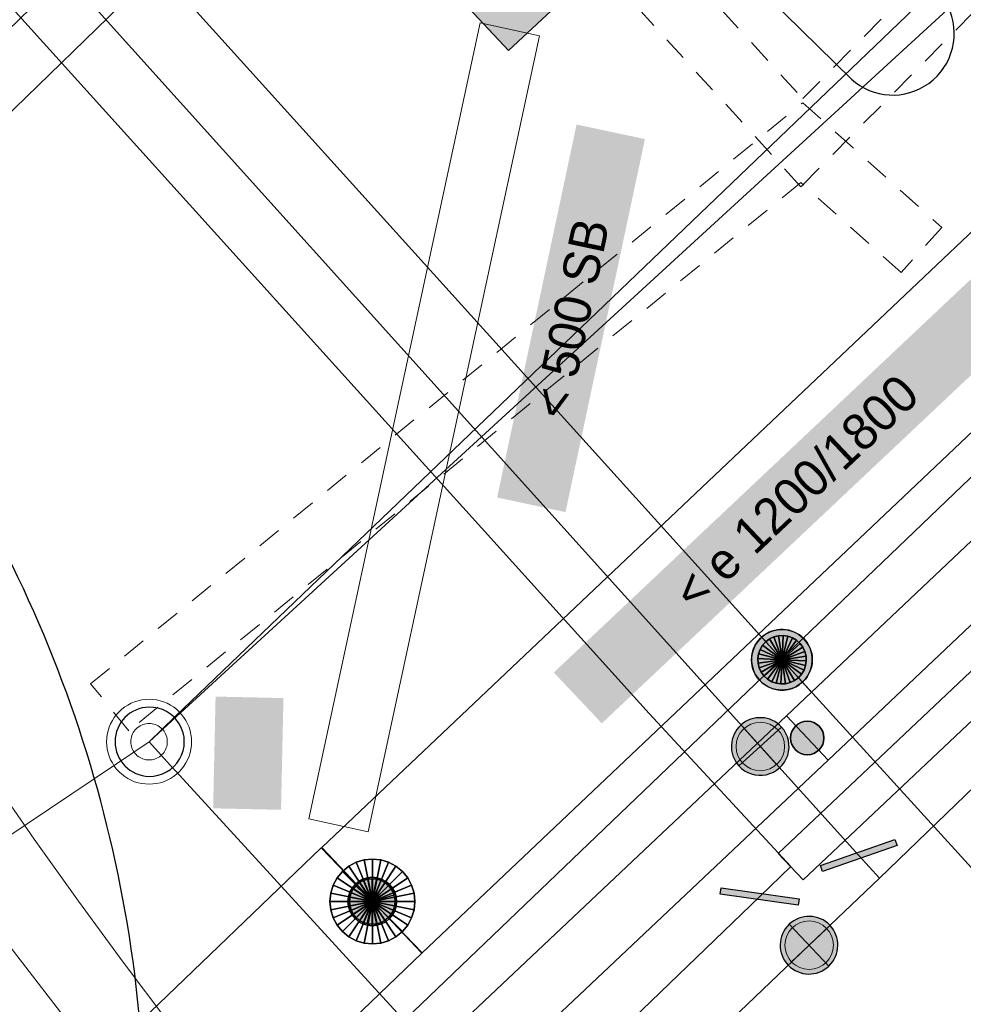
# Model space of a CAD drawing. Header units: metres. Extents: x 2695560 to 2696939, y 1260529 to 1262050.
# Tile 190 of 256: x 2695714.82 to 2695722.6, y 1261021.14 to 1261029.26. Entities that reach past the tile are written whole.
import ezdxf

# ---------------------------------------------------------------- set-up
doc = ezdxf.new("R2010")
doc.units = ezdxf.units.M
doc.linetypes.add('AUSGEZOGEN', pattern=[0])
doc.linetypes.add('VERDECKT2_S2', pattern=[0.36, 0.2, -0.16])
for name, color, linetype in [('XR$1$AV_Linien (BB)', 7, 'AUSGEZOGEN'), ('XR$1$AW_LK_Schachtdeckel', 24, 'AUSGEZOGEN'), ('XR$1$EW_LK_Knoten', 1, 'AUSGEZOGEN'), ('XR$1$FM_LK_SW_TRASSEKNOTEN', 94, 'AUSGEZOGEN'), ('XR$1$GA_LK_Rohrleitungsteil', 32, 'AUSGEZOGEN'), ('XR$1$GA_LK_Siphon', 32, 'AUSGEZOGEN'), ('XR$1$Liegenschaftsgrenzen', 7, 'AUSGEZOGEN'), ('XR$1$PFAW', 255, 'AUSGEZOGEN'), ('XR$1$PFGA', 255, 'AUSGEZOGEN'), ('XR$1$PFWA', 255, 'AUSGEZOGEN'), ('XR$1$RAEW', 8, 'AUSGEZOGEN'), ('XR$1$WA_LK_Absperrarmatur', 171, 'AUSGEZOGEN'), ('XR$1$WA_LK_Rohrleitungsteil', 171, 'AUSGEZOGEN')]:
    doc.layers.add(name, color=color, linetype=linetype)
for name, color, linetype, lineweight in [('XR$2$ABW-LinieFlaeche-R-genau', 4, 'AUSGEZOGEN', 18), ('XR$2$ABW-Punkt', 6, 'AUSGEZOGEN', 18), ('XR$2$ELE-Flaeche-oberirdisch', 1, 'AUSGEZOGEN', 18), ('XR$2$ELE-LinieFlaeche-genau', 1, 'AUSGEZOGEN', 18), ('XR$2$ELE-LinieFlaeche-ungenau', 1, 'VERDECKT2_S2', 18), ('XR$2$GAS-Linie-genau', 12, 'AUSGEZOGEN', 18), ('XR$2$GAS-LinieFlaeche-genau', 12, 'AUSGEZOGEN', 18), ('XR$2$GAS-Punkt', 12, 'AUSGEZOGEN', 18), ('XR$2$KOM-Flaeche-U-oberirdisch', 91, 'AUSGEZOGEN', 18), ('XR$2$KOM-Linie-U-genau', 91, 'AUSGEZOGEN', 18), ('XR$2$WAS-Linie-genau', 5, 'AUSGEZOGEN', 18), ('XR$2$WAS-Punkt', 5, 'AUSGEZOGEN', 18), ('XR$2$WEI-Text', 59, 'AUSGEZOGEN', 18)]:
    doc.layers.add(name, color=color, linetype=linetype, lineweight=lineweight)
doc.styles.add('TXT', font='txt')

# ---------------------------------------------------------------- blocks, each defined once
blk = doc.blocks.new('COMPLEXOBJECT_105')
at = {"layer": 'XR$1$AV_Linien (BB)', "color": 7, "linetype": 'AUSGEZOGEN', "transparency": 33554687}
blk.add_line((5720.708, 11028.959), (5718.872, 11030.764), dxfattribs=at)
blk.add_lwpolyline([(5718.872, 11030.764), (5720.172, 11031.895), (5721.503, 11029.561)], dxfattribs=at)
for centre, radius, start, end in [((5721.0472, 11029.3355), 0.5086, 305.9874, 26.32138), ((5721.0485, 11029.3331), 0.5058, 227.69284, 306.02708)]:
    blk.add_arc(centre, radius, start, end, dxfattribs=at)
blk = doc.blocks.new('COMPLEXOBJECT_441')
at = {"layer": 'XR$1$AV_Linien (BB)', "color": 7, "linetype": 'AUSGEZOGEN', "transparency": 33554687}
blk.add_arc((5704.1944, 11020.2395), 10.6924, 1.05301, 36.72962, dxfattribs=at)
blk = doc.blocks.new('BAW2087')
at = {"lineweight": 25, "true_color": 0x000000, "transparency": 33554687}
h = blk.add_hatch(color=18, dxfattribs=at)
h.paths.add_polyline_path([(-0.5, 0.5), (-0.5, -0.5), (0.5, -0.5), (0.5, 0.5)])
h.paths.add_polyline_path([(0.3367, -0.0692), (0.3159, -0.1356), (0.2821, -0.1964), (0.2368, -0.2491), (0.1818, -0.2917), (0.1194, -0.3224), (0.0521, -0.3398), (-0.0174, -0.3433), (-0.0862, -0.3328), (-0.1514, -0.3086), (-0.2104, -0.2718), (-0.2608, -0.2239), (-0.3006, -0.1668), (-0.328, -0.1029), (-0.342, -0.0348), (-0.342, 0.0348), (-0.328, 0.1029), (-0.3006, 0.1668), (-0.2608, 0.2239), (-0.2104, 0.2718), (-0.1514, 0.3086), (-0.0862, 0.3328), (-0.0174, 0.3433), (0.0521, 0.3398), (0.1194, 0.3224), (0.1818, 0.2917), (0.2368, 0.2491), (0.2821, 0.1964), (0.3159, 0.1356), (0.3367, 0.0692), (0.3438, 0)], flags=16)
at = {"layer": 'XR$1$PFAW', "lineweight": 25, "transparency": 33554687}
blk.add_hatch(color=7, dxfattribs=at).paths.add_polyline_path([(0.3438, 0), (0.3367, 0.0692), (0.3159, 0.1356), (0.2821, 0.1964), (0.2368, 0.2491), (0.1818, 0.2917), (0.1194, 0.3224), (0.0521, 0.3398), (-0.0174, 0.3433), (-0.0862, 0.3328), (-0.1514, 0.3086), (-0.2104, 0.2718), (-0.2608, 0.2239), (-0.3006, 0.1668), (-0.328, 0.1029), (-0.342, 0.0348), (-0.342, -0.0348), (-0.328, -0.1029), (-0.3006, -0.1668), (-0.2608, -0.2239), (-0.2104, -0.2718), (-0.1514, -0.3086), (-0.0862, -0.3328), (-0.0174, -0.3433), (0.0521, -0.3398), (0.1194, -0.3224), (0.1818, -0.2917), (0.2368, -0.2491), (0.2821, -0.1964), (0.3159, -0.1356), (0.3367, -0.0692)])
at = {"lineweight": 25, "transparency": 33554687}
for p, q in [((-0.5, 0.5, 0.993), (0.5, 0.5, 0.993)), ((-0.5, -0.5, 0.993), (-0.5, 0.5, 0.993)), ((0.5, 0.5, 0.993), (0.5, -0.5, 0.993)), ((0.5, -0.5, 0.993), (-0.5, -0.5, 0.993))]:
    blk.add_line(p, q, dxfattribs=at)
blk.add_circle((0, 0), 0.3438, dxfattribs=at)
at = {"layer": 'XR$1$PFAW', "lineweight": 25, "transparency": 33554687}
blk.add_line((-0.5, 0.5), (0.5, 0.5), dxfattribs=at)
at = {"layer": 'XR$1$PFAW', "color": 31, "lineweight": 25, "transparency": 33554687}
for p, q in [((-0.5, -0.5), (-0.5, 0.5)), ((0.5, 0.5), (0.5, -0.5)), ((0.5, -0.5), (-0.5, -0.5))]:
    blk.add_line(p, q, dxfattribs=at)
at = {"layer": 'XR$1$PFAW', "lineweight": 25, "transparency": 33554687}
blk.add_circle((0, 0), 0.3438, dxfattribs=at)
blk = doc.blocks.new('BAW2081')
at = {"layer": 'XR$1$PFAW', "transparency": 33554687}
blk.add_hatch(color=7, dxfattribs=at).paths.add_polyline_path([(0.5, 0), (0.49, 0.101), (0.459, 0.197), (0.41, 0.286), (0.344, 0.362), (0.264, 0.424), (0.174, 0.469), (0.076, 0.494), (-0.025, 0.499), (-0.125, 0.484), (-0.22, 0.449), (-0.306, 0.395), (-0.379, 0.326), (-0.437, 0.243), (-0.477, 0.15), (-0.497, 0.051), (-0.497, -0.051), (-0.477, -0.15), (-0.437, -0.243), (-0.379, -0.326), (-0.306, -0.395), (-0.22, -0.449), (-0.125, -0.484), (-0.025, -0.499), (0.076, -0.494), (0.174, -0.469), (0.264, -0.424), (0.344, -0.362), (0.41, -0.286), (0.459, -0.197), (0.49, -0.101)])
at = {"transparency": 33554687}
blk.add_line((-0.433, -0.25), (0, 0), dxfattribs=at)
blk.add_lwpolyline([(0, 0.5), (0, 0), (0.433, -0.25)], dxfattribs=at)
for start, end in [(90, 180), (0, 90), (180, 270), (270, 0)]:
    blk.add_arc((0, 0), 0.5, start, end, dxfattribs=at)
at = {"layer": 'XR$1$PFAW', "transparency": 33554687}
blk.add_circle((0, 0), 0.5, dxfattribs=at)
blk = doc.blocks.new('BWA2013')
at = {"true_color": 0x000000, "transparency": 33554687}
blk.add_hatch(color=18, dxfattribs=at).paths.add_polyline_path([(-0.291, -0.409), (0.352, 0.357), (0.291, 0.409), (-0.352, -0.357)])
at = {"transparency": 33554687}
blk.add_lwpolyline([(-0.291, -0.409), (-0.352, -0.357), (0.291, 0.409), (0.352, 0.357), (-0.291, -0.409)], close=True, dxfattribs=at)
blk = doc.blocks.new('BWA965')
at = {"layer": 'XR$1$PFWA', "transparency": 33554687}
blk.add_hatch(color=7, dxfattribs=at).paths.add_polyline_path([(0, 0.5), (-0.051, 0.497), (-0.101, 0.49), (-0.15, 0.477), (-0.197, 0.459), (-0.243, 0.437), (-0.286, 0.41), (-0.326, 0.379), (-0.362, 0.344), (-0.395, 0.306), (-0.424, 0.264), (-0.449, 0.22), (-0.469, 0.174), (-0.484, 0.125), (-0.494, 0.076), (-0.499, 0.025), (-0.499, -0.025), (-0.494, -0.076), (-0.484, -0.125), (-0.469, -0.174), (-0.449, -0.22), (-0.424, -0.264), (-0.395, -0.306), (-0.362, -0.344), (-0.326, -0.379), (-0.286, -0.41), (-0.243, -0.437), (-0.197, -0.459), (-0.15, -0.477), (-0.101, -0.49), (-0.051, -0.497), (0, -0.5), (0.051, -0.497), (0.101, -0.49), (0.15, -0.477), (0.197, -0.459), (0.243, -0.437), (0.286, -0.41), (0.326, -0.379), (0.362, -0.344), (0.395, -0.306), (0.424, -0.264), (0.449, -0.22), (0.469, -0.174), (0.484, -0.125), (0.494, -0.076), (0.499, -0.025), (0.499, 0.025), (0.494, 0.076), (0.484, 0.125), (0.469, 0.174), (0.449, 0.22), (0.424, 0.264), (0.395, 0.306), (0.362, 0.344), (0.326, 0.379), (0.286, 0.41), (0.243, 0.437), (0.197, 0.459), (0.15, 0.477), (0.101, 0.49), (0.051, 0.497)])
at = {"transparency": 33554687}
blk.add_line((0, 0.5), (0, -0.5), dxfattribs=at)
for start, end in [(90, 270), (270, 90)]:
    blk.add_arc((0, 0), 0.5, start, end, dxfattribs=at)
blk = doc.blocks.new('BGA2013')
at = {"transparency": 33554687}
blk.add_hatch(color=36, dxfattribs=at).paths.add_polyline_path([(-0.291, -0.409), (0.352, 0.357), (0.291, 0.409), (-0.352, -0.357)])
at = {"color": 32, "transparency": 33554687}
blk.add_lwpolyline([(-0.291, -0.409), (-0.352, -0.357), (0.291, 0.409), (0.352, 0.357), (-0.291, -0.409)], close=True, dxfattribs=at)
blk = doc.blocks.new('BGA15')
at = {"layer": 'XR$1$PFGA', "transparency": 33554687}
blk.add_hatch(color=7, dxfattribs=at).paths.add_polyline_path([(0.5, 0), (0.49, 0.101), (0.459, 0.197), (0.41, 0.286), (0.344, 0.362), (0.264, 0.424), (0.174, 0.469), (0.076, 0.494), (-0.025, 0.499), (-0.125, 0.484), (-0.22, 0.449), (-0.306, 0.395), (-0.379, 0.326), (-0.437, 0.243), (-0.477, 0.15), (-0.497, 0.051), (-0.497, -0.051), (-0.477, -0.15), (-0.437, -0.243), (-0.379, -0.326), (-0.306, -0.395), (-0.22, -0.449), (-0.125, -0.484), (-0.025, -0.499), (0.076, -0.494), (0.174, -0.469), (0.264, -0.424), (0.344, -0.362), (0.41, -0.286), (0.459, -0.197), (0.49, -0.101)])
at = {"color": 32, "transparency": 33554687}
for start, end in [(91.1948, 268.8052), (268.8052, 91.1948)]:
    blk.add_arc((0, 0), 0.5, start, end, dxfattribs=at)
at = {"layer": 'XR$1$PFGA', "transparency": 33554687}
blk.add_circle((0, 0), 0.5, dxfattribs=at)
blk = doc.blocks.new('BEW957')
at = {"layer": 'XR$1$RAEW', "transparency": 33554687}
blk.add_hatch(color=1, dxfattribs=at).paths.add_polyline_path([(-0.5, 0), (-0.497, -0.051), (-0.49, -0.101), (-0.477, -0.15), (-0.459, -0.197), (-0.437, -0.243), (-0.41, -0.286), (-0.379, -0.326), (-0.344, -0.362), (-0.306, -0.395), (-0.264, -0.424), (-0.22, -0.449), (-0.174, -0.469), (-0.125, -0.484), (-0.076, -0.494), (-0.025, -0.499), (0.025, -0.499), (0.076, -0.494), (0.125, -0.484), (0.174, -0.469), (0.22, -0.449), (0.264, -0.424), (0.306, -0.395), (0.344, -0.362), (0.379, -0.326), (0.41, -0.286), (0.437, -0.243), (0.459, -0.197), (0.477, -0.15), (0.49, -0.101), (0.497, -0.051), (0.5, 0), (0.497, 0.051), (0.49, 0.101), (0.477, 0.15), (0.459, 0.197), (0.437, 0.243), (0.41, 0.286), (0.379, 0.326), (0.344, 0.362), (0.306, 0.395), (0.264, 0.424), (0.22, 0.449), (0.174, 0.469), (0.125, 0.484), (0.076, 0.494), (0.025, 0.499), (-0.025, 0.499), (-0.076, 0.494), (-0.125, 0.484), (-0.174, 0.469), (-0.22, 0.449), (-0.264, 0.424), (-0.306, 0.395), (-0.344, 0.362), (-0.379, 0.326), (-0.41, 0.286), (-0.437, 0.243), (-0.459, 0.197), (-0.477, 0.15), (-0.49, 0.101), (-0.497, 0.051)])
at = {"color": 1, "transparency": 33554687}
for start, end in [(90, 180), (0, 90), (180, 270), (270, 0)]:
    blk.add_arc((0, 0), 0.5, start, end, dxfattribs=at)
at = {"layer": 'XR$1$RAEW', "color": 1, "transparency": 33554687}
blk.add_circle((0, 0), 0.5, dxfattribs=at)
blk = doc.blocks.new('BWFM16')
at = {"color": 94, "transparency": 33554687}
for start, end in [(91.1948, 268.8052), (268.8052, 91.1948)]:
    blk.add_arc((0.01, 0), 0.5, start, end, dxfattribs=at)
blk = doc.blocks.new('GAS-SIPHON')
at = {"layer": 'XR$2$GAS-Punkt', "linetype": 'AUSGEZOGEN', "lineweight": 25, "transparency": 33554687}
for p, q in [((0, 200, 2500), (0, 350, 2500)), ((0, -200, 2500), (0, -350, 2500))]:
    blk.add_line(p, q, dxfattribs=at)
for points in [[(-111.1, 166.3, 2500), (0, 0, 2500), (-141.4, 141.4, 2500)], [(-111.1, 166.3), (0, 0), (-141.4, 141.4)], [(-111.1, 166.3, 2500), (-111.1, 166.3), (-141.4, 141.4), (-141.4, 141.4, 2500)], [(-76.5, 184.8, 2500), (0, 0, 2500), (-111.1, 166.3, 2500)], [(-76.5, 184.8), (0, 0), (-111.1, 166.3)], [(-76.5, 184.8, 2500), (-76.5, 184.8), (-111.1, 166.3), (-111.1, 166.3, 2500)], [(-39, 196.2, 2500), (0, 0, 2500), (-76.5, 184.8, 2500)], [(-39, 196.2), (0, 0), (-76.5, 184.8)], [(-39, 196.2, 2500), (-39, 196.2), (-76.5, 184.8), (-76.5, 184.8, 2500)], [(0, 200, 2500), (0, 0, 2500), (-39, 196.2, 2500)], [(0, 200), (0, 0), (-39, 196.2)], [(0, 200, 2500), (0, 200), (-39, 196.2), (-39, 196.2, 2500)], [(39, 196.2, 2500), (0, 0, 2500), (0, 200, 2500)], [(39, 196.2), (0, 0), (0, 200)], [(39, 196.2, 2500), (39, 196.2), (0, 200), (0, 200, 2500)], [(76.5, 184.8, 2500), (0, 0, 2500), (39, 196.2, 2500)], [(76.5, 184.8), (0, 0), (39, 196.2)], [(111.1, 166.3, 2500), (0, 0, 2500), (76.5, 184.8, 2500)], [(111.1, 166.3), (0, 0), (76.5, 184.8)], [(141.4, 141.4, 2500), (0, 0, 2500), (111.1, 166.3, 2500)], [(141.4, 141.4), (0, 0), (111.1, 166.3)], [(76.5, 184.8, 2500), (76.5, 184.8), (39, 196.2), (39, 196.2, 2500)], [(111.1, 166.3, 2500), (111.1, 166.3), (76.5, 184.8), (76.5, 184.8, 2500)], [(141.4, 141.4, 2500), (141.4, 141.4), (111.1, 166.3), (111.1, 166.3, 2500)], [(-166.3, 111.1, 2500), (0, 0, 2500), (-184.8, 76.5, 2500)], [(-166.3, 111.1), (0, 0), (-184.8, 76.5)], [(-166.3, 111.1, 2500), (-166.3, 111.1), (-184.8, 76.5), (-184.8, 76.5, 2500)], [(-141.4, 141.4, 2500), (0, 0, 2500), (-166.3, 111.1, 2500)], [(-141.4, 141.4), (0, 0), (-166.3, 111.1)], [(-141.4, 141.4, 2500), (-141.4, 141.4), (-166.3, 111.1), (-166.3, 111.1, 2500)], [(166.3, 111.1, 2500), (0, 0, 2500), (141.4, 141.4, 2500)], [(166.3, 111.1), (0, 0), (141.4, 141.4)], [(184.8, 76.5, 2500), (0, 0, 2500), (166.3, 111.1, 2500)], [(184.8, 76.5), (0, 0), (166.3, 111.1)], [(166.3, 111.1, 2500), (166.3, 111.1), (141.4, 141.4), (141.4, 141.4, 2500)], [(184.8, 76.5, 2500), (184.8, 76.5), (166.3, 111.1), (166.3, 111.1, 2500)], [(-196.2, 39, 2500), (0, 0, 2500), (-200, 0, 2500)], [(-196.2, 39), (0, 0), (-200, 0)], [(-196.2, 39, 2500), (-196.2, 39), (-200, 0), (-200, 0, 2500)], [(-200, 0, 2500), (0, 0, 2500), (-196.2, -39, 2500)], [(-200, 0), (0, 0), (-196.2, -39)], [(-184.8, 76.5, 2500), (0, 0, 2500), (-196.2, 39, 2500)], [(-184.8, 76.5), (0, 0), (-196.2, 39)], [(-184.8, 76.5, 2500), (-184.8, 76.5), (-196.2, 39), (-196.2, 39, 2500)], [(-196.2, -39, 2500), (0, 0, 2500), (-184.8, -76.5, 2500)], [(-196.2, -39), (0, 0), (-184.8, -76.5)], [(-184.8, -76.5, 2500), (0, 0, 2500), (-166.3, -111.1, 2500)], [(-184.8, -76.5), (0, 0), (-166.3, -111.1)], [(-166.3, -111.1, 2500), (0, 0, 2500), (-141.4, -141.4, 2500)], [(-166.3, -111.1), (0, 0), (-141.4, -141.4)], [(-141.4, -141.4, 2500), (0, 0, 2500), (-111.1, -166.3, 2500)], [(-141.4, -141.4), (0, 0), (-111.1, -166.3)], [(-111.1, -166.3, 2500), (0, 0, 2500), (-76.5, -184.8, 2500)], [(-111.1, -166.3), (0, 0), (-76.5, -184.8)], [(-76.5, -184.8, 2500), (0, 0, 2500), (-39, -196.2, 2500)], [(-76.5, -184.8), (0, 0), (-39, -196.2)], [(-39, -196.2, 2500), (0, 0, 2500), (0, -200, 2500)], [(-39, -196.2), (0, 0), (0, -200)], [(196.2, 39, 2500), (0, 0, 2500), (184.8, 76.5, 2500)], [(196.2, 39), (0, 0), (184.8, 76.5)], [(200, 0, 2500), (0, 0, 2500), (196.2, 39, 2500)], [(200, 0), (0, 0), (196.2, 39)], [(0, -200, 2500), (0, 0, 2500), (39, -196.2, 2500)], [(39, -196.2, 2500), (0, 0, 2500), (76.5, -184.8, 2500)], [(76.5, -184.8, 2500), (0, 0, 2500), (111.1, -166.3, 2500)], [(111.1, -166.3, 2500), (0, 0, 2500), (141.4, -141.4, 2500)], [(141.4, -141.4, 2500), (0, 0, 2500), (166.3, -111.1, 2500)], [(166.3, -111.1, 2500), (0, 0, 2500), (184.8, -76.5, 2500)], [(184.8, -76.5, 2500), (0, 0, 2500), (196.2, -39, 2500)], [(196.2, -39, 2500), (0, 0, 2500), (200, 0, 2500)], [(0, -200), (0, 0), (39, -196.2)], [(39, -196.2), (0, 0), (76.5, -184.8)], [(76.5, -184.8), (0, 0), (111.1, -166.3)], [(111.1, -166.3), (0, 0), (141.4, -141.4)], [(141.4, -141.4), (0, 0), (166.3, -111.1)], [(166.3, -111.1), (0, 0), (184.8, -76.5)], [(184.8, -76.5), (0, 0), (196.2, -39)], [(196.2, -39), (0, 0), (200, 0)], [(196.2, 39, 2500), (196.2, 39), (184.8, 76.5), (184.8, 76.5, 2500)], [(200, 0, 2500), (200, 0), (196.2, 39), (196.2, 39, 2500)], [(-200, 0, 2500), (-200, 0), (-196.2, -39), (-196.2, -39, 2500)], [(-196.2, -39, 2500), (-196.2, -39), (-184.8, -76.5), (-184.8, -76.5, 2500)], [(-184.8, -76.5, 2500), (-184.8, -76.5), (-166.3, -111.1), (-166.3, -111.1, 2500)], [(166.3, -111.1, 2500), (166.3, -111.1), (184.8, -76.5), (184.8, -76.5, 2500)], [(184.8, -76.5, 2500), (184.8, -76.5), (196.2, -39), (196.2, -39, 2500)], [(196.2, -39, 2500), (196.2, -39), (200, 0), (200, 0, 2500)], [(-166.3, -111.1, 2500), (-166.3, -111.1), (-141.4, -141.4), (-141.4, -141.4, 2500)], [(-141.4, -141.4, 2500), (-141.4, -141.4), (-111.1, -166.3), (-111.1, -166.3, 2500)], [(111.1, -166.3, 2500), (111.1, -166.3), (141.4, -141.4), (141.4, -141.4, 2500)], [(141.4, -141.4, 2500), (141.4, -141.4), (166.3, -111.1), (166.3, -111.1, 2500)], [(-111.1, -166.3, 2500), (-111.1, -166.3), (-76.5, -184.8), (-76.5, -184.8, 2500)], [(-76.5, -184.8, 2500), (-76.5, -184.8), (-39, -196.2), (-39, -196.2, 2500)], [(-39, -196.2, 2500), (-39, -196.2), (0, -200), (0, -200, 2500)], [(0, -200, 2500), (0, -200), (39, -196.2), (39, -196.2, 2500)], [(39, -196.2, 2500), (39, -196.2), (76.5, -184.8), (76.5, -184.8, 2500)], [(76.5, -184.8, 2500), (76.5, -184.8), (111.1, -166.3), (111.1, -166.3, 2500)]]:
    blk.add_3dface(points, dxfattribs=at)
blk = doc.blocks.new('WAS-ABSPERRORGAN')
at = {"layer": 'XR$2$WAS-Punkt', "linetype": 'AUSGEZOGEN', "transparency": 33554687}
for p, q in [((0, 200, 2500), (0, -200, 2500)), ((0, 0), (0, 0))]:
    blk.add_line(p, q, dxfattribs=at)
blk.add_circle((0, 0, 502500), 200, dxfattribs=at)
blk = doc.blocks.new('ABW-NORMSCHACHT_WEITERE')
at = {"layer": 'XR$2$ABW-Punkt', "linetype": 'AUSGEZOGEN', "lineweight": 25, "transparency": 33554687}
for points in [[(-111.1, 166.3, 2500), (0, 0, 2500), (-141.4, 141.4, 2500)], [(-111.1, 166.3), (0, 0), (-141.4, 141.4)], [(-111.1, 166.3, 2500), (-111.1, 166.3), (-141.4, 141.4), (-141.4, 141.4, 2500)], [(-76.5, 184.8, 2500), (0, 0, 2500), (-111.1, 166.3, 2500)], [(-76.5, 184.8), (0, 0), (-111.1, 166.3)], [(-76.5, 184.8, 2500), (-76.5, 184.8), (-111.1, 166.3), (-111.1, 166.3, 2500)], [(-39, 196.2, 2500), (0, 0, 2500), (-76.5, 184.8, 2500)], [(-39, 196.2), (0, 0), (-76.5, 184.8)], [(-39, 196.2, 2500), (-39, 196.2), (-76.5, 184.8), (-76.5, 184.8, 2500)], [(0, 200, 2500), (0, 0, 2500), (-39, 196.2, 2500)], [(0, 200), (0, 0), (-39, 196.2)], [(0, 200, 2500), (0, 200), (-39, 196.2), (-39, 196.2, 2500)], [(39, 196.2, 2500), (0, 0, 2500), (0, 200, 2500)], [(39, 196.2), (0, 0), (0, 200)], [(39, 196.2, 2500), (39, 196.2), (0, 200), (0, 200, 2500)], [(76.5, 184.8, 2500), (0, 0, 2500), (39, 196.2, 2500)], [(76.5, 184.8), (0, 0), (39, 196.2)], [(111.1, 166.3, 2500), (0, 0, 2500), (76.5, 184.8, 2500)], [(111.1, 166.3), (0, 0), (76.5, 184.8)], [(141.4, 141.4, 2500), (0, 0, 2500), (111.1, 166.3, 2500)], [(141.4, 141.4), (0, 0), (111.1, 166.3)], [(76.5, 184.8, 2500), (76.5, 184.8), (39, 196.2), (39, 196.2, 2500)], [(111.1, 166.3, 2500), (111.1, 166.3), (76.5, 184.8), (76.5, 184.8, 2500)], [(141.4, 141.4, 2500), (141.4, 141.4), (111.1, 166.3), (111.1, 166.3, 2500)], [(-166.3, 111.1, 2500), (0, 0, 2500), (-184.8, 76.5, 2500)], [(-166.3, 111.1), (0, 0), (-184.8, 76.5)], [(-166.3, 111.1, 2500), (-166.3, 111.1), (-184.8, 76.5), (-184.8, 76.5, 2500)], [(-141.4, 141.4, 2500), (0, 0, 2500), (-166.3, 111.1, 2500)], [(-141.4, 141.4), (0, 0), (-166.3, 111.1)], [(-141.4, 141.4, 2500), (-141.4, 141.4), (-166.3, 111.1), (-166.3, 111.1, 2500)], [(166.3, 111.1, 2500), (0, 0, 2500), (141.4, 141.4, 2500)], [(166.3, 111.1), (0, 0), (141.4, 141.4)], [(184.8, 76.5, 2500), (0, 0, 2500), (166.3, 111.1, 2500)], [(184.8, 76.5), (0, 0), (166.3, 111.1)], [(166.3, 111.1, 2500), (166.3, 111.1), (141.4, 141.4), (141.4, 141.4, 2500)], [(184.8, 76.5, 2500), (184.8, 76.5), (166.3, 111.1), (166.3, 111.1, 2500)], [(-196.2, 39, 2500), (0, 0, 2500), (-200, 0, 2500)], [(-196.2, 39), (0, 0), (-200, 0)], [(-196.2, 39, 2500), (-196.2, 39), (-200, 0), (-200, 0, 2500)], [(-200, 0, 2500), (0, 0, 2500), (-196.2, -39, 2500)], [(-200, 0), (0, 0), (-196.2, -39)], [(-184.8, 76.5, 2500), (0, 0, 2500), (-196.2, 39, 2500)], [(-184.8, 76.5), (0, 0), (-196.2, 39)], [(-184.8, 76.5, 2500), (-184.8, 76.5), (-196.2, 39), (-196.2, 39, 2500)], [(-196.2, -39, 2500), (0, 0, 2500), (-184.8, -76.5, 2500)], [(-196.2, -39), (0, 0), (-184.8, -76.5)], [(-184.8, -76.5, 2500), (0, 0, 2500), (-166.3, -111.1, 2500)], [(-184.8, -76.5), (0, 0), (-166.3, -111.1)], [(-166.3, -111.1, 2500), (0, 0, 2500), (-141.4, -141.4, 2500)], [(-166.3, -111.1), (0, 0), (-141.4, -141.4)], [(-141.4, -141.4, 2500), (0, 0, 2500), (-111.1, -166.3, 2500)], [(-141.4, -141.4), (0, 0), (-111.1, -166.3)], [(-111.1, -166.3, 2500), (0, 0, 2500), (-76.5, -184.8, 2500)], [(-111.1, -166.3), (0, 0), (-76.5, -184.8)], [(-76.5, -184.8, 2500), (0, 0, 2500), (-39, -196.2, 2500)], [(-76.5, -184.8), (0, 0), (-39, -196.2)], [(-39, -196.2, 2500), (0, 0, 2500), (0, -200, 2500)], [(-39, -196.2), (0, 0), (0, -200)], [(196.2, 39, 2500), (0, 0, 2500), (184.8, 76.5, 2500)], [(196.2, 39), (0, 0), (184.8, 76.5)], [(200, 0, 2500), (0, 0, 2500), (196.2, 39, 2500)], [(200, 0), (0, 0), (196.2, 39)], [(0, -200, 2500), (0, 0, 2500), (39, -196.2, 2500)], [(39, -196.2, 2500), (0, 0, 2500), (76.5, -184.8, 2500)], [(76.5, -184.8, 2500), (0, 0, 2500), (111.1, -166.3, 2500)], [(111.1, -166.3, 2500), (0, 0, 2500), (141.4, -141.4, 2500)], [(141.4, -141.4, 2500), (0, 0, 2500), (166.3, -111.1, 2500)], [(166.3, -111.1, 2500), (0, 0, 2500), (184.8, -76.5, 2500)], [(184.8, -76.5, 2500), (0, 0, 2500), (196.2, -39, 2500)], [(196.2, -39, 2500), (0, 0, 2500), (200, 0, 2500)], [(0, -200), (0, 0), (39, -196.2)], [(39, -196.2), (0, 0), (76.5, -184.8)], [(76.5, -184.8), (0, 0), (111.1, -166.3)], [(111.1, -166.3), (0, 0), (141.4, -141.4)], [(141.4, -141.4), (0, 0), (166.3, -111.1)], [(166.3, -111.1), (0, 0), (184.8, -76.5)], [(184.8, -76.5), (0, 0), (196.2, -39)], [(196.2, -39), (0, 0), (200, 0)], [(196.2, 39, 2500), (196.2, 39), (184.8, 76.5), (184.8, 76.5, 2500)], [(200, 0, 2500), (200, 0), (196.2, 39), (196.2, 39, 2500)], [(-200, 0, 2500), (-200, 0), (-196.2, -39), (-196.2, -39, 2500)], [(-196.2, -39, 2500), (-196.2, -39), (-184.8, -76.5), (-184.8, -76.5, 2500)], [(-184.8, -76.5, 2500), (-184.8, -76.5), (-166.3, -111.1), (-166.3, -111.1, 2500)], [(166.3, -111.1, 2500), (166.3, -111.1), (184.8, -76.5), (184.8, -76.5, 2500)], [(184.8, -76.5, 2500), (184.8, -76.5), (196.2, -39), (196.2, -39, 2500)], [(196.2, -39, 2500), (196.2, -39), (200, 0), (200, 0, 2500)], [(-166.3, -111.1, 2500), (-166.3, -111.1), (-141.4, -141.4), (-141.4, -141.4, 2500)], [(-141.4, -141.4, 2500), (-141.4, -141.4), (-111.1, -166.3), (-111.1, -166.3, 2500)], [(111.1, -166.3, 2500), (111.1, -166.3), (141.4, -141.4), (141.4, -141.4, 2500)], [(141.4, -141.4, 2500), (141.4, -141.4), (166.3, -111.1), (166.3, -111.1, 2500)], [(-111.1, -166.3, 2500), (-111.1, -166.3), (-76.5, -184.8), (-76.5, -184.8, 2500)], [(-76.5, -184.8, 2500), (-76.5, -184.8), (-39, -196.2), (-39, -196.2, 2500)], [(-39, -196.2, 2500), (-39, -196.2), (0, -200), (0, -200, 2500)], [(0, -200, 2500), (0, -200), (39, -196.2), (39, -196.2, 2500)], [(39, -196.2, 2500), (39, -196.2), (76.5, -184.8), (76.5, -184.8, 2500)], [(76.5, -184.8, 2500), (76.5, -184.8), (111.1, -166.3), (111.1, -166.3, 2500)]]:
    blk.add_3dface(points, dxfattribs=at)
blk = doc.blocks.new('ABW-DECKEL')
at = {"layer": 'XR$2$ABW-Punkt', "linetype": 'AUSGEZOGEN', "lineweight": 25, "transparency": 33554687}
for points in [[(-68.3, 343.3, 2500), (0, 0, 2500), (-133.9, 323.4, 2500)], [(-68.3, 343.3), (0, 0), (-133.9, 323.4)], [(-68.3, 343.3, 2500), (-68.3, 343.3), (-133.9, 323.4), (-133.9, 323.4, 2500)], [(0, 350, 2500), (0, 0, 2500), (-68.3, 343.3, 2500)], [(0, 350), (0, 0), (-68.3, 343.3)], [(0, 350, 2500), (0, 350), (-68.3, 343.3), (-68.3, 343.3, 2500)], [(68.3, 343.3, 2500), (0, 0, 2500), (0, 350, 2500)], [(68.3, 343.3), (0, 0), (0, 350)], [(68.3, 343.3, 2500), (68.3, 343.3), (0, 350), (0, 350, 2500)], [(133.9, 323.4, 2500), (0, 0, 2500), (68.3, 343.3, 2500)], [(133.9, 323.4), (0, 0), (68.3, 343.3)], [(133.9, 323.4, 2500), (133.9, 323.4), (68.3, 343.3), (68.3, 343.3, 2500)], [(-247.5, 247.5, 2500), (0, 0, 2500), (-291, 194.4, 2500)], [(-247.5, 247.5), (0, 0), (-291, 194.4)], [(-247.5, 247.5, 2500), (-247.5, 247.5), (-291, 194.4), (-291, 194.4, 2500)], [(-194.4, 291, 2500), (0, 0, 2500), (-247.5, 247.5, 2500)], [(-194.4, 291), (0, 0), (-247.5, 247.5)], [(-194.4, 291, 2500), (-194.4, 291), (-247.5, 247.5), (-247.5, 247.5, 2500)], [(-133.9, 323.4, 2500), (0, 0, 2500), (-194.4, 291, 2500)], [(-133.9, 323.4), (0, 0), (-194.4, 291)], [(-133.9, 323.4, 2500), (-133.9, 323.4), (-194.4, 291), (-194.4, 291, 2500)], [(194.4, 291, 2500), (0, 0, 2500), (133.9, 323.4, 2500)], [(194.4, 291), (0, 0), (133.9, 323.4)], [(247.5, 247.5, 2500), (0, 0, 2500), (194.4, 291, 2500)], [(247.5, 247.5), (0, 0), (194.4, 291)], [(291, 194.4, 2500), (0, 0, 2500), (247.5, 247.5, 2500)], [(291, 194.4), (0, 0), (247.5, 247.5)], [(194.4, 291, 2500), (194.4, 291), (133.9, 323.4), (133.9, 323.4, 2500)], [(247.5, 247.5, 2500), (247.5, 247.5), (194.4, 291), (194.4, 291, 2500)], [(291, 194.4, 2500), (291, 194.4), (247.5, 247.5), (247.5, 247.5, 2500)], [(-291, 194.4, 2500), (0, 0, 2500), (-323.4, 133.9, 2500)], [(-291, 194.4), (0, 0), (-323.4, 133.9)], [(-291, 194.4, 2500), (-291, 194.4), (-323.4, 133.9), (-323.4, 133.9, 2500)], [(323.4, 133.9, 2500), (0, 0, 2500), (291, 194.4, 2500)], [(323.4, 133.9), (0, 0), (291, 194.4)], [(323.4, 133.9, 2500), (323.4, 133.9), (291, 194.4), (291, 194.4, 2500)], [(-323.4, 133.9, 2500), (0, 0, 2500), (-343.3, 68.3, 2500)], [(-323.4, 133.9), (0, 0), (-343.3, 68.3)], [(-323.4, 133.9, 2500), (-323.4, 133.9), (-343.3, 68.3), (-343.3, 68.3, 2500)], [(343.3, 68.3, 2500), (0, 0, 2500), (323.4, 133.9, 2500)], [(343.3, 68.3), (0, 0), (323.4, 133.9)], [(343.3, 68.3, 2500), (343.3, 68.3), (323.4, 133.9), (323.4, 133.9, 2500)], [(-343.3, 68.3, 2500), (0, 0, 2500), (-350, 0, 2500)], [(-343.3, 68.3), (0, 0), (-350, 0)], [(-343.3, 68.3, 2500), (-343.3, 68.3), (-350, 0), (-350, 0, 2500)], [(-350, 0, 2500), (0, 0, 2500), (-343.3, -68.3, 2500)], [(-350, 0), (0, 0), (-343.3, -68.3)], [(-343.3, -68.3, 2500), (0, 0, 2500), (-323.4, -133.9, 2500)], [(-343.3, -68.3), (0, 0), (-323.4, -133.9)], [(-323.4, -133.9, 2500), (0, 0, 2500), (-291, -194.4, 2500)], [(-323.4, -133.9), (0, 0), (-291, -194.4)], [(-291, -194.4, 2500), (0, 0, 2500), (-247.5, -247.5, 2500)], [(-291, -194.4), (0, 0), (-247.5, -247.5)], [(-247.5, -247.5, 2500), (0, 0, 2500), (-194.4, -291, 2500)], [(-247.5, -247.5), (0, 0), (-194.4, -291)], [(-194.4, -291, 2500), (0, 0, 2500), (-133.9, -323.4, 2500)], [(-194.4, -291), (0, 0), (-133.9, -323.4)], [(-133.9, -323.4, 2500), (0, 0, 2500), (-68.3, -343.3, 2500)], [(-133.9, -323.4), (0, 0), (-68.3, -343.3)], [(-68.3, -343.3, 2500), (0, 0, 2500), (0, -350, 2500)], [(-68.3, -343.3), (0, 0), (0, -350)], [(350, 0, 2500), (0, 0, 2500), (343.3, 68.3, 2500)], [(350, 0), (0, 0), (343.3, 68.3)], [(0, -350, 2500), (0, 0, 2500), (68.3, -343.3, 2500)], [(68.3, -343.3, 2500), (0, 0, 2500), (133.9, -323.4, 2500)], [(133.9, -323.4, 2500), (0, 0, 2500), (194.4, -291, 2500)], [(194.4, -291, 2500), (0, 0, 2500), (247.5, -247.5, 2500)], [(247.5, -247.5, 2500), (0, 0, 2500), (291, -194.4, 2500)], [(291, -194.4, 2500), (0, 0, 2500), (323.4, -133.9, 2500)], [(323.4, -133.9, 2500), (0, 0, 2500), (343.3, -68.3, 2500)], [(343.3, -68.3, 2500), (0, 0, 2500), (350, 0, 2500)], [(0, -350), (0, 0), (68.3, -343.3)], [(68.3, -343.3), (0, 0), (133.9, -323.4)], [(133.9, -323.4), (0, 0), (194.4, -291)], [(194.4, -291), (0, 0), (247.5, -247.5)], [(247.5, -247.5), (0, 0), (291, -194.4)], [(291, -194.4), (0, 0), (323.4, -133.9)], [(323.4, -133.9), (0, 0), (343.3, -68.3)], [(343.3, -68.3), (0, 0), (350, 0)], [(350, 0, 2500), (350, 0), (343.3, 68.3), (343.3, 68.3, 2500)], [(-350, 0, 2500), (-350, 0), (-343.3, -68.3), (-343.3, -68.3, 2500)], [(-343.3, -68.3, 2500), (-343.3, -68.3), (-323.4, -133.9), (-323.4, -133.9, 2500)], [(323.4, -133.9, 2500), (323.4, -133.9), (343.3, -68.3), (343.3, -68.3, 2500)], [(343.3, -68.3, 2500), (343.3, -68.3), (350, 0), (350, 0, 2500)], [(-323.4, -133.9, 2500), (-323.4, -133.9), (-291, -194.4), (-291, -194.4, 2500)], [(291, -194.4, 2500), (291, -194.4), (323.4, -133.9), (323.4, -133.9, 2500)], [(-291, -194.4, 2500), (-291, -194.4), (-247.5, -247.5), (-247.5, -247.5, 2500)], [(247.5, -247.5, 2500), (247.5, -247.5), (291, -194.4), (291, -194.4, 2500)], [(-247.5, -247.5, 2500), (-247.5, -247.5), (-194.4, -291), (-194.4, -291, 2500)], [(-194.4, -291, 2500), (-194.4, -291), (-133.9, -323.4), (-133.9, -323.4, 2500)], [(-133.9, -323.4, 2500), (-133.9, -323.4), (-68.3, -343.3), (-68.3, -343.3, 2500)], [(68.3, -343.3, 2500), (68.3, -343.3), (133.9, -323.4), (133.9, -323.4, 2500)], [(133.9, -323.4, 2500), (133.9, -323.4), (194.4, -291), (194.4, -291, 2500)], [(194.4, -291, 2500), (194.4, -291), (247.5, -247.5), (247.5, -247.5, 2500)], [(-68.3, -343.3, 2500), (-68.3, -343.3), (0, -350), (0, -350, 2500)], [(0, -350, 2500), (0, -350), (68.3, -343.3), (68.3, -343.3, 2500)]]:
    blk.add_3dface(points, dxfattribs=at)

msp = doc.modelspace()

# ---------------------------------------------------------------- hatches: boundary and pattern name
at = {"transparency": 33554687}
for points in [[(2695718.759, 1261025.3194), (2695719.3224, 1261025.1995), (2695719.977, 1261028.2746), (2695719.4136, 1261028.3945)], [(2695719.2262, 1261023.8772), (2695719.6217, 1261023.4579), (2695723.2118, 1261026.8448), (2695722.8163, 1261027.2641)], [(2695716.4188, 1261022.7572), (2695716.978, 1261022.745), (2695716.9981, 1261023.6662), (2695716.4389, 1261023.6784)]]:
    msp.add_hatch(color=7, dxfattribs=at).paths.add_polyline_path(points)

# ---------------------------------------------------------------- linework, layer by layer
at = {"layer": 'XR$1$Liegenschaftsgrenzen', "color": 7, "linetype": 'AUSGEZOGEN', "transparency": 33554687}
msp.add_line((2695710.36, 1261013.69), (2695736.236, 1261038.501), dxfattribs=at)
at = {"layer": 'XR$2$ABW-LinieFlaeche-R-genau', "linetype": 'AUSGEZOGEN', "transparency": 33554687}
for points in [[(2695727.4358, 1261030.3776), (2695718.1388, 1261021.5626), (2695717.3132, 1261022.4334), (2695726.6102, 1261031.2484), (2695727.4358, 1261030.3776)], [(2695719.1074, 1261029.1265), (2695717.6974, 1261022.5645), (2695717.2086, 1261022.6695), (2695718.6186, 1261029.2315), (2695719.1074, 1261029.1265)]]:
    msp.add_lwpolyline(points, close=True, dxfattribs=at)
msp.add_lwpolyline([(2695685.1552, 1260991.4668), (2695685.4333, 1260991.7516), (2695685.7217, 1260992.0686), (2695717.3102, 1261022.4306), (2695718.1418, 1261021.5654), (2695718.1418, 1261021.5654), (2695686.5823, 1260991.2314), (2695686.3067, 1260990.9284), (2695685.9988, 1260990.6132), (2695685.6808, 1260990.3098), (2695685.3519, 1260990.0167), (2695685.0124, 1260989.7361)], dxfattribs=at)
at = {"layer": 'XR$2$ELE-Flaeche-oberirdisch', "transparency": 33554687}
msp.add_lwpolyline([(2695714.237, 1261023.534), (2695713.561, 1261023.148), (2695715.134, 1261021.113), (2695716.701, 1261019.072), (2695719.395, 1261016.057), (2695719.886, 1261016.531), (2695717.218, 1261019.516), (2695716.824, 1261020.002), (2695716.436, 1261020.493), (2695716.054, 1261020.988), (2695715.678, 1261021.488), (2695715.308, 1261021.993), (2695714.945, 1261022.502), (2695714.588, 1261023.016), (2695714.237, 1261023.534)], close=True, dxfattribs=at)
at = {"layer": 'XR$2$ELE-LinieFlaeche-genau', "linetype": 'AUSGEZOGEN', "transparency": 33554687}
for points in [[(2695721.1441, 1261023.5185), (2695732.3381, 1261034.1165), (2695732.6819, 1261033.7535), (2695721.4879, 1261023.1555), (2695721.1441, 1261023.5185)], [(2695712.3968, 1261026.9093), (2695718.9828, 1261033.3093), (2695719.3312, 1261032.9507), (2695712.7452, 1261026.5507), (2695712.3968, 1261026.9093)], [(2695713.8654, 1261016.6488), (2695721.1444, 1261023.5188), (2695721.4876, 1261023.1552), (2695714.2086, 1261016.2852), (2695713.8654, 1261016.6488)]]:
    msp.add_lwpolyline(points, close=True, dxfattribs=at)
at = {"layer": 'XR$2$ELE-LinieFlaeche-ungenau', "linetype": 'VERDECKT2_S2', "transparency": 33554687}
for points in [[(2695727.4878, 1261034.1792), (2695721.272, 1261027.8915), (2695721.2628, 1261027.8821), (2695718.7863, 1261030.5955), (2695719.1557, 1261030.9325), (2695721.2772, 1261028.6079), (2695727.1322, 1261034.5308), (2695727.4878, 1261034.1792)], [(2695715.4089, 1261023.7837), (2695721.2777, 1261028.574), (2695722.423, 1261027.546), (2695722.089, 1261027.174), (2695721.2623, 1261027.916), (2695715.7251, 1261023.3963), (2695715.4089, 1261023.7837)]]:
    msp.add_lwpolyline(points, close=True, dxfattribs=at)
at = {"layer": 'XR$2$GAS-Linie-genau', "linetype": 'AUSGEZOGEN', "transparency": 33554687}
for p, q in [((2695701.588, 1261043.954), (2695720.012, 1261023.54)), ((2695721.107, 1261023.982), (2695728.847, 1261015.47)), ((2695720.012, 1261023.54), (2695721.179, 1261022.277)), ((2695720.923, 1261022.03), (2695721.179, 1261022.277))]:
    msp.add_line(p, q, dxfattribs=at)
for points in [[(2695640.107, 1261113.764), (2695649.948, 1261102.813), (2695657.941, 1261093.958), (2695721.107, 1261023.982)], [(2695677.39, 1260980.135), (2695699.155, 1261000.988), (2695708.763, 1261010.339), (2695713.229, 1261014.619), (2695720.923, 1261022.03)]]:
    msp.add_lwpolyline(points, dxfattribs=at)
at = {"layer": 'XR$2$GAS-LinieFlaeche-genau', "linetype": 'AUSGEZOGEN', "transparency": 33554687}
msp.add_lwpolyline([(2695721.076, 1261022.386), (2695723.054, 1261024.255), (2695723.26, 1261024.037), (2695721.282, 1261022.168), (2695721.076, 1261022.386)], close=True, dxfattribs=at)
at = {"layer": 'XR$2$KOM-Flaeche-U-oberirdisch', "transparency": 33554687}
for points in [[(2695715.541, 1261023.306), (2695715.542, 1261023.337), (2695715.546, 1261023.367), (2695715.553, 1261023.397), (2695715.562, 1261023.426), (2695715.574, 1261023.454), (2695715.588, 1261023.481), (2695715.604, 1261023.507), (2695715.623, 1261023.531), (2695715.643, 1261023.554), (2695715.666, 1261023.574), (2695715.69, 1261023.593), (2695715.716, 1261023.609), (2695715.743, 1261023.623), (2695715.771, 1261023.635), (2695715.8, 1261023.644), (2695715.83, 1261023.651), (2695715.86, 1261023.655), (2695715.891, 1261023.656), (2695715.921, 1261023.655), (2695715.952, 1261023.651), (2695715.981, 1261023.644), (2695716.011, 1261023.635), (2695716.039, 1261023.623), (2695716.066, 1261023.609), (2695716.092, 1261023.593), (2695716.116, 1261023.574), (2695716.138, 1261023.554), (2695716.159, 1261023.531), (2695716.177, 1261023.507), (2695716.194, 1261023.481), (2695716.208, 1261023.454), (2695716.22, 1261023.426), (2695716.229, 1261023.397), (2695716.235, 1261023.367), (2695716.239, 1261023.337), (2695716.241, 1261023.306), (2695716.239, 1261023.276), (2695716.235, 1261023.245), (2695716.229, 1261023.216), (2695716.22, 1261023.186), (2695716.208, 1261023.158), (2695716.194, 1261023.131), (2695716.177, 1261023.105), (2695716.159, 1261023.081), (2695716.138, 1261023.059), (2695716.116, 1261023.038), (2695716.092, 1261023.019), (2695716.066, 1261023.003), (2695716.039, 1261022.989), (2695716.01, 1261022.977), (2695715.981, 1261022.968), (2695715.952, 1261022.962), (2695715.921, 1261022.958), (2695715.891, 1261022.956), (2695715.86, 1261022.958), (2695715.83, 1261022.962), (2695715.8, 1261022.968), (2695715.771, 1261022.977), (2695715.743, 1261022.989), (2695715.716, 1261023.003), (2695715.69, 1261023.019), (2695715.666, 1261023.038), (2695715.643, 1261023.059), (2695715.623, 1261023.081), (2695715.604, 1261023.105), (2695715.588, 1261023.131), (2695715.574, 1261023.158), (2695715.562, 1261023.186), (2695715.553, 1261023.216), (2695715.546, 1261023.245), (2695715.542, 1261023.276), (2695715.541, 1261023.306)], [(2695716.041, 1261023.306), (2695716.04, 1261023.319), (2695716.039, 1261023.332), (2695716.036, 1261023.345), (2695716.032, 1261023.357), (2695716.027, 1261023.37), (2695716.021, 1261023.381), (2695716.014, 1261023.392), (2695716.006, 1261023.403), (2695715.997, 1261023.412), (2695715.987, 1261023.421), (2695715.977, 1261023.429), (2695715.966, 1261023.436), (2695715.954, 1261023.442), (2695715.942, 1261023.447), (2695715.93, 1261023.451), (2695715.917, 1261023.454), (2695715.904, 1261023.456), (2695715.891, 1261023.456), (2695715.878, 1261023.456), (2695715.865, 1261023.454), (2695715.852, 1261023.451), (2695715.839, 1261023.447), (2695715.827, 1261023.442), (2695715.816, 1261023.436), (2695715.805, 1261023.429), (2695715.794, 1261023.421), (2695715.785, 1261023.412), (2695715.776, 1261023.403), (2695715.768, 1261023.392), (2695715.761, 1261023.381), (2695715.755, 1261023.37), (2695715.75, 1261023.357), (2695715.746, 1261023.345), (2695715.743, 1261023.332), (2695715.741, 1261023.319), (2695715.741, 1261023.306), (2695715.741, 1261023.293), (2695715.743, 1261023.28), (2695715.746, 1261023.267), (2695715.75, 1261023.255), (2695715.755, 1261023.243), (2695715.761, 1261023.231), (2695715.768, 1261023.22), (2695715.776, 1261023.21), (2695715.785, 1261023.2), (2695715.794, 1261023.191), (2695715.805, 1261023.183), (2695715.816, 1261023.176), (2695715.827, 1261023.17), (2695715.839, 1261023.165), (2695715.852, 1261023.161), (2695715.865, 1261023.158), (2695715.878, 1261023.157), (2695715.891, 1261023.156), (2695715.904, 1261023.157), (2695715.917, 1261023.158), (2695715.93, 1261023.161), (2695715.942, 1261023.165), (2695715.954, 1261023.17), (2695715.966, 1261023.176), (2695715.977, 1261023.183), (2695715.987, 1261023.191), (2695715.997, 1261023.2), (2695716.006, 1261023.21), (2695716.014, 1261023.22), (2695716.021, 1261023.231), (2695716.027, 1261023.243), (2695716.032, 1261023.255), (2695716.036, 1261023.267), (2695716.039, 1261023.28), (2695716.04, 1261023.293), (2695716.041, 1261023.306)]]:
    msp.add_lwpolyline(points, close=True, dxfattribs=at)
at = {"layer": 'XR$2$KOM-Linie-U-genau', "linetype": 'AUSGEZOGEN', "transparency": 33554687}
for points in [[(2695715.891, 1261023.306), (2695716.118, 1261023.515), (2695730.277, 1261036.507)], [(2695725.346, 1261032.373), (2695716.107, 1261023.513), (2695715.891, 1261023.306)], [(2695715.891, 1261023.306), (2695715.623, 1261023.125), (2695712.868, 1261021.274)], [(2695726.576, 1261010.202), (2695726.279, 1261011.955), (2695716.112, 1261023.064), (2695716.093, 1261023.084), (2695715.891, 1261023.306)]]:
    msp.add_lwpolyline(points, dxfattribs=at)
at = {"layer": 'XR$2$WAS-Linie-genau', "linetype": 'AUSGEZOGEN', "transparency": 33554687}
for p, q in [((2695702.319, 1261043.946), (2695720.928, 1261023.267)), ((2695720.928, 1261023.267), (2695721.74, 1261022.369)), ((2695721.909, 1261022.182), (2695722.775, 1261023.016)), ((2695721.74, 1261022.369), (2695721.909, 1261022.182)), ((2695721.33, 1261021.629), (2695721.909, 1261022.182)), ((2695721.071, 1261021.382), (2695721.33, 1261021.629)), ((2695716.432, 1261016.95), (2695721.071, 1261021.382))]:
    msp.add_line(p, q, dxfattribs=at)

# ---------------------------------------------------------------- block references
at = {"layer": 'XR$1$AV_Linien (BB)', "color": 7, "linetype": 'AUSGEZOGEN', "lineweight": -3, "transparency": 33554687}
for name in ['COMPLEXOBJECT_441', 'COMPLEXOBJECT_105']:
    msp.add_blockref(name, (2690000.97, 1249999.81), dxfattribs=at)
at = {"layer": 'XR$1$AW_LK_Schachtdeckel', "color": 24, "linetype": 'AUSGEZOGEN', "lineweight": -3, "transparency": 33554687, "rotation": 43.061124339}
msp.add_blockref('BAW2087', (2695718.876, 1261029.711), dxfattribs=at)
at = {"layer": 'XR$1$AW_LK_Schachtdeckel', "color": 24, "linetype": 'AUSGEZOGEN', "lineweight": -3, "transparency": 33554687, "xscale": 0.3749999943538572, "yscale": 0.3749999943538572, "rotation": 46.793708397}
msp.add_blockref('BAW2081', (2695717.73, 1261021.989), dxfattribs=at)
at = {"layer": 'XR$1$EW_LK_Knoten', "color": 1, "linetype": 'AUSGEZOGEN', "lineweight": -3, "transparency": 33554687, "xscale": 0.2749999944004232, "yscale": 0.2749999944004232}
msp.add_blockref('BEW957', (2695721.315, 1261023.337), dxfattribs=at)
at = {"layer": 'XR$1$FM_LK_SW_TRASSEKNOTEN', "color": 94, "linetype": 'AUSGEZOGEN', "lineweight": -3, "transparency": 33554687, "xscale": 0.5706289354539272, "yscale": 0.5706289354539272}
msp.add_blockref('BWFM16', (2695715.89, 1261023.306), dxfattribs=at)
at = {"layer": 'XR$1$GA_LK_Rohrleitungsteil', "color": 32, "linetype": 'AUSGEZOGEN', "lineweight": -3, "transparency": 33554687, "xscale": 0.6499999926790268, "yscale": 0.6499999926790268, "rotation": 301.9995}
msp.add_blockref('BGA2013', (2695720.922, 1261022.03), dxfattribs=at)
at = {"layer": 'XR$1$GA_LK_Siphon', "color": 32, "linetype": 'AUSGEZOGEN', "lineweight": -3, "transparency": 33554687, "xscale": 0.4999999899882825, "yscale": 0.4999999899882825, "rotation": 312.1785}
msp.add_blockref('BGA15', (2695721.106, 1261023.982), dxfattribs=at)
at = {"layer": 'XR$1$WA_LK_Absperrarmatur', "color": 171, "linetype": 'AUSGEZOGEN', "lineweight": -3, "transparency": 33554687, "yscale": 0.475528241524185}
for p, xscale, rotation in [((2695720.927, 1261023.267), 0.4755282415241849, 312.105712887), ((2695721.329, 1261021.629), 0.475528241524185, 223.6882634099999)]:
    msp.add_blockref('BWA965', p, dxfattribs=dict(at, xscale=xscale, rotation=rotation))
at = {"layer": 'XR$1$WA_LK_Rohrleitungsteil', "color": 171, "linetype": 'AUSGEZOGEN', "lineweight": -3, "transparency": 33554687, "xscale": 0.6499999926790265, "yscale": 0.6499999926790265, "rotation": 149.360481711}
msp.add_blockref('BWA2013', (2695721.739, 1261022.369), dxfattribs=at)
at = {"layer": 'XR$2$ABW-Punkt', "color": 6, "linetype": 'AUSGEZOGEN', "lineweight": 18, "transparency": 33554687, "xscale": 0.001, "yscale": 0.001, "zscale": 0.001, "rotation": 360}
for name, p in [('ABW-DECKEL', (2695717.731, 1261021.989)), ('ABW-NORMSCHACHT_WEITERE', (2695717.73, 1261021.989))]:
    msp.add_blockref(name, p, dxfattribs=at)
at = {"layer": 'XR$2$GAS-Punkt', "color": 12, "linetype": 'AUSGEZOGEN', "lineweight": 18, "transparency": 33554687, "xscale": 0.0009999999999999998, "yscale": 0.001, "zscale": 0.001, "rotation": 222.2}
msp.add_blockref('GAS-SIPHON', (2695721.107, 1261023.982), dxfattribs=at)
at = {"layer": 'XR$2$WAS-Punkt', "color": 5, "linetype": 'AUSGEZOGEN', "lineweight": 18, "transparency": 33554687, "xscale": 0.0009999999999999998, "yscale": 0.001, "zscale": 0.001}
for p, rotation in [((2695720.928, 1261023.267), 222.2), ((2695721.33, 1261021.629), 133.7)]:
    msp.add_blockref('WAS-ABSPERRORGAN', p, dxfattribs=dict(at, rotation=rotation))

# ---------------------------------------------------------------- texts
at = {"layer": 'XR$2$WEI-Text', "transparency": 33554687, "char_height": 0.3, "attachment_point": 5, "style": 'TXT'}
for s, insert, width, rotation in [('\\W1.00;<\\~500\\~SB', (2695719.369, 1261026.797), 2.340476, 78), ('\\W1.00;<\\~e\\~1200/1800', (2695721.22, 1261025.361), 3.769048, 43.4)]:
    msp.add_mtext(s, dxfattribs=dict(at, insert=insert, width=width, rotation=rotation))

doc.saveas('drawing.dxf')
